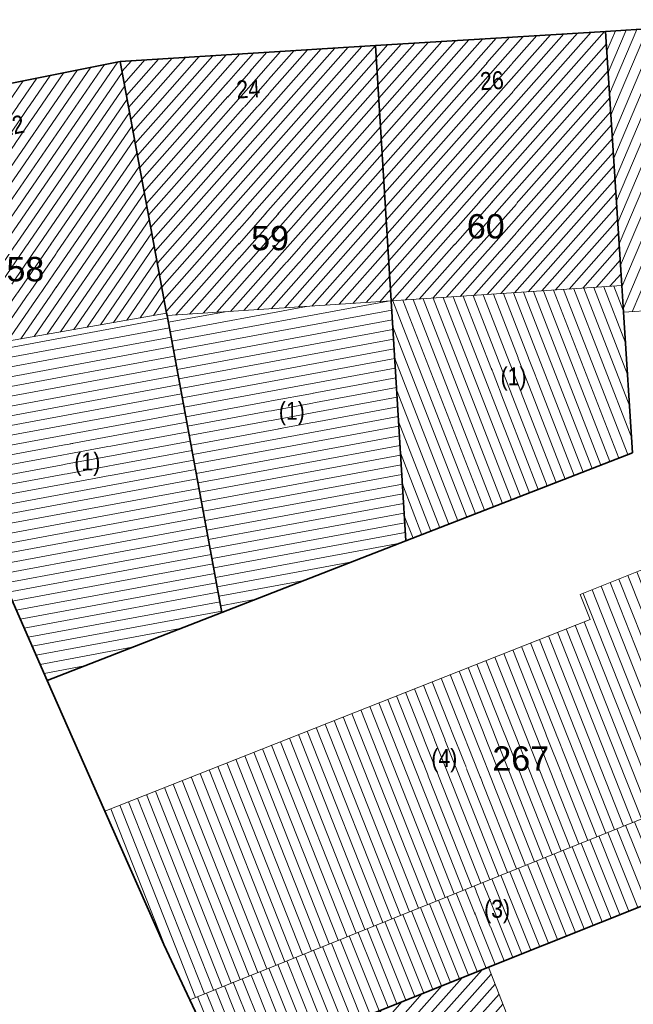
# Model space of a CAD drawing. Header units: metres. Extents: x 32365810 to 32367010, y 5620411 to 5622366.
# Tile 145 of 198: x 32366208 to 32366232, y 5622190 to 5622229. Entities that reach past the tile are written whole.
import ezdxf

# ---------------------------------------------------------------- set-up
doc = ezdxf.new("R2010")
doc.units = ezdxf.units.M
for name, pattern in [('1600.1047', [0]), ('1600.2028', [0]), ('1600.2505', [0])]:
    doc.linetypes.add(name, pattern=pattern)
doc.layers.get('0').update_dxf_attribs({"color": 1, "linetype": 'CONTINUOUS'})
for name, color, linetype in [('Ebene 32', 7, 'CONTINUOUS'), ('Flurstücke_Grenzpunkte', 11, 'CONTINUOUS'), ('Gebäude', 31, 'CONTINUOUS'), ('Lagebezeichnungen', 12, 'CONTINUOUS')]:
    doc.layers.add(name, color=color, linetype=linetype)
doc.styles.add('Flurstücksnummer - K 10 700', font='Arial.ttf')
doc.styles.add('Hausnummern NRW', font='Arial.ttf', dxfattribs={"width": 0.85})
doc.styles.add('Koordinaten der Kartenecken - N 6 380', font='Arial.ttf')

# ---------------------------------------------------------------- blocks, each defined once
blk = doc.blocks.new('O749')
at = {"layer": 'Flurstücke_Grenzpunkte', "color": 7, "linetype": '1600.2028', "lineweight": 35}
for p, q in [((32366238.091, 5622228.903), (32366230.697, 5622228.447)), ((32366230.697, 5622228.447), (32366231.334, 5622218.528)), ((32366231.334, 5622218.528), (32366231.401, 5622217.482)), ((32366231.401, 5622217.482), (32366231.753, 5622212)), ((32366231.753, 5622212), (32366222.895, 5622208.558)), ((32366222.895, 5622208.558), (32366215.716, 5622205.769)), ((32366215.716, 5622205.769), (32366208.892, 5622203.117)), ((32366208.892, 5622203.117), (32366211.141, 5622198.015)), ((32366211.141, 5622198.015), (32366213.44, 5622192.805)), ((32366226.124, 5622191.923), (32366234.352, 5622195.208)), ((32366213.44, 5622192.805), (32366214.456, 5622190.652)), ((32366216.05, 5622187.902), (32366226.124, 5622191.923)), ((32366214.456, 5622190.652), (32366215.8, 5622187.802))]:
    blk.add_line(p, q, dxfattribs=at)
at = {"layer": 'Flurstücke_Grenzpunkte', "color": 7, "lineweight": 18, "insert": (32366227.382, 5622199.577), "char_height": 0.95, "attachment_point": 8, "line_spacing_factor": 0.69, "style": 'Flurstücksnummer - K 10 700', "bg_fill": 2}
blk.add_mtext('267', dxfattribs=at)
blk = doc.blocks.new('O935')
at = {"layer": 'Flurstücke_Grenzpunkte', "color": 7, "linetype": '1600.2028', "lineweight": 35}
for p, q in [((32366221.717, 5622227.891), (32366211.739, 5622227.276)), ((32366222.325, 5622217.926), (32366221.717, 5622227.891)), ((32366211.739, 5622227.276), (32366213.555, 5622217.455)), ((32366222.895, 5622208.558), (32366222.325, 5622217.926)), ((32366213.555, 5622217.455), (32366213.573, 5622217.357)), ((32366213.573, 5622217.357), (32366215.716, 5622205.769)), ((32366222.895, 5622208.558), (32366215.716, 5622205.769))]:
    blk.add_line(p, q, dxfattribs=at)
at = {"layer": 'Flurstücke_Grenzpunkte', "color": 7, "lineweight": 18, "insert": (32366217.593, 5622219.892), "char_height": 0.95, "attachment_point": 8, "line_spacing_factor": 0.69, "style": 'Flurstücksnummer - K 10 700', "bg_fill": 2}
blk.add_mtext('59', dxfattribs=at)
blk = doc.blocks.new('O1052')
at = {"layer": 'Flurstücke_Grenzpunkte', "color": 7, "linetype": '1600.2028', "lineweight": 35}
for p, q in [((32366211.739, 5622227.276), (32366202.682, 5622225.469)), ((32366211.739, 5622227.276), (32366213.555, 5622217.455)), ((32366204.311, 5622215.826), (32366202.682, 5622225.469)), ((32366213.555, 5622217.455), (32366213.573, 5622217.357)), ((32366213.573, 5622217.357), (32366215.716, 5622205.769)), ((32366204.947, 5622212.058), (32366204.311, 5622215.826)), ((32366204.947, 5622212.058), (32366208.892, 5622203.117)), ((32366215.716, 5622205.769), (32366208.892, 5622203.117))]:
    blk.add_line(p, q, dxfattribs=at)
at = {"layer": 'Flurstücke_Grenzpunkte', "color": 7, "lineweight": 18, "insert": (32366208.038, 5622218.678), "char_height": 0.95, "attachment_point": 8, "line_spacing_factor": 0.69, "style": 'Flurstücksnummer - K 10 700', "bg_fill": 2}
blk.add_mtext('58', dxfattribs=at)
blk = doc.blocks.new('O1080')
at = {"layer": 'Flurstücke_Grenzpunkte', "color": 7, "linetype": '1600.2028', "lineweight": 35}
for p, q in [((32366230.697, 5622228.447), (32366221.717, 5622227.891)), ((32366230.697, 5622228.447), (32366231.334, 5622218.528)), ((32366222.325, 5622217.926), (32366221.717, 5622227.891)), ((32366231.334, 5622218.528), (32366231.401, 5622217.482)), ((32366222.895, 5622208.558), (32366222.325, 5622217.926)), ((32366231.401, 5622217.482), (32366231.753, 5622212)), ((32366231.753, 5622212), (32366222.895, 5622208.558))]:
    blk.add_line(p, q, dxfattribs=at)
at = {"layer": 'Flurstücke_Grenzpunkte', "color": 7, "lineweight": 18, "insert": (32366226.016, 5622220.351), "char_height": 0.95, "attachment_point": 8, "line_spacing_factor": 0.69, "style": 'Flurstücksnummer - K 10 700', "bg_fill": 2}
blk.add_mtext('60', dxfattribs=at)
blk = doc.blocks.new('O1182')
at = {"layer": 'Flurstücke_Grenzpunkte', "color": 7, "linetype": '1600.2028', "lineweight": 35}
for p, q in [((32366204.947, 5622212.058), (32366208.892, 5622203.117)), ((32366208.892, 5622203.117), (32366211.141, 5622198.015)), ((32366211.141, 5622198.015), (32366213.44, 5622192.805)), ((32366213.44, 5622192.805), (32366214.456, 5622190.652)), ((32366214.456, 5622190.652), (32366215.8, 5622187.802))]:
    blk.add_line(p, q, dxfattribs=at)
blk = doc.blocks.new('O1344')
at = {"layer": 'Flurstücke_Grenzpunkte', "color": 7, "linetype": '1600.2028', "lineweight": 35}
for p, q in [((32366226.124, 5622191.923), (32366234.352, 5622195.208)), ((32366236.167, 5622190.733), (32366234.352, 5622195.208)), ((32366216.05, 5622187.902), (32366226.124, 5622191.923)), ((32366240.131, 5622180.957), (32366236.167, 5622190.733)), ((32366215.8, 5622187.802), (32366216.05, 5622187.902)), ((32366215.568, 5622187.709), (32366215.8, 5622187.802)), ((32366225.87, 5622165.865), (32366215.568, 5622187.709)), ((32366244.971, 5622169.022), (32366240.131, 5622180.957)), ((32366244.971, 5622169.022), (32366236.406, 5622165.127)), ((32366220.999, 5622163.616), (32366225.87, 5622165.865)), ((32366236.406, 5622165.127), (32366231.111, 5622162.719)), ((32366224.987, 5622155.536), (32366220.999, 5622163.616)), ((32366226.844, 5622160.779), (32366231.111, 5622162.719)), ((32366224.987, 5622155.536), (32366226.844, 5622160.779))]:
    blk.add_line(p, q, dxfattribs=at)
at = {"layer": 'Flurstücke_Grenzpunkte', "color": 7, "lineweight": 18, "insert": (32366232.388, 5622174.649), "char_height": 0.95, "attachment_point": 8, "line_spacing_factor": 0.69, "style": 'Flurstücksnummer - K 10 700', "bg_fill": 2}
blk.add_mtext('308', dxfattribs=at)
blk = doc.blocks.new('O1415')
at = {"layer": 'Flurstücke_Grenzpunkte', "color": 7, "linetype": '1600.2028', "lineweight": 35}
for p, q in [((32366238.091, 5622228.903), (32366230.697, 5622228.447)), ((32366230.697, 5622228.447), (32366221.717, 5622227.891)), ((32366221.717, 5622227.891), (32366211.739, 5622227.276)), ((32366211.739, 5622227.276), (32366202.682, 5622225.469))]:
    blk.add_line(p, q, dxfattribs=at)
blk = doc.blocks.new('O2254')
at = {"layer": 'Gebäude', "color": 7, "linetype": '1600.2505', "lineweight": 18}
for p, q in [((32366231.334, 5622218.528), (32366222.325, 5622217.926)), ((32366231.401, 5622217.482), (32366231.334, 5622218.528)), ((32366222.325, 5622217.926), (32366222.895, 5622208.558)), ((32366231.753, 5622212), (32366231.401, 5622217.482)), ((32366222.895, 5622208.558), (32366231.753, 5622212))]:
    blk.add_line(p, q, dxfattribs=at)
at = {"layer": 'Ebene 32', "color": 7, "lineweight": 18, "insert": (32366227.103, 5622214.425), "char_height": 0.7, "attachment_point": 8, "line_spacing_factor": 0.69, "style": 'Hausnummern NRW', "bg_fill": 2}
blk.add_mtext('(1)', dxfattribs=at)
blk = doc.blocks.new('O2283')
at = {"layer": 'Gebäude', "color": 7, "linetype": '1600.2505', "lineweight": 18}
for p, q in [((32366222.325, 5622217.926), (32366213.573, 5622217.357)), ((32366222.325, 5622217.926), (32366222.895, 5622208.558)), ((32366213.573, 5622217.357), (32366215.716, 5622205.769)), ((32366215.716, 5622205.769), (32366222.895, 5622208.558))]:
    blk.add_line(p, q, dxfattribs=at)
at = {"layer": 'Ebene 32', "color": 7, "lineweight": 18, "insert": (32366218.443, 5622213.076), "char_height": 0.7, "attachment_point": 8, "line_spacing_factor": 0.69, "style": 'Hausnummern NRW', "bg_fill": 2}
blk.add_mtext('(1)', dxfattribs=at)
blk = doc.blocks.new('O2302')
at = {"layer": 'Gebäude', "color": 7, "linetype": '1600.2505', "lineweight": 18}
for p, q in [((32366213.555, 5622217.455), (32366204.311, 5622215.826)), ((32366213.573, 5622217.357), (32366213.555, 5622217.455)), ((32366213.573, 5622217.357), (32366215.716, 5622205.769)), ((32366204.311, 5622215.826), (32366204.947, 5622212.058)), ((32366204.947, 5622212.058), (32366208.892, 5622203.117)), ((32366208.892, 5622203.117), (32366215.716, 5622205.769))]:
    blk.add_line(p, q, dxfattribs=at)
at = {"layer": 'Ebene 32', "color": 7, "lineweight": 18, "insert": (32366210.458, 5622211.098), "char_height": 0.7, "attachment_point": 8, "line_spacing_factor": 0.69, "style": 'Hausnummern NRW', "bg_fill": 2}
blk.add_mtext('(1)', dxfattribs=at)
blk = doc.blocks.new('O2418')
at = {"layer": 'Gebäude', "color": 7, "linetype": '1600.2505', "lineweight": 18}
for p, q in [((32366230.697, 5622228.447), (32366221.717, 5622227.891)), ((32366231.334, 5622218.528), (32366230.697, 5622228.447)), ((32366221.717, 5622227.891), (32366222.325, 5622217.926)), ((32366231.334, 5622218.528), (32366222.325, 5622217.926))]:
    blk.add_line(p, q, dxfattribs=at)
at = {"layer": 'Lagebezeichnungen', "color": 7, "lineweight": 18, "insert": (32366226.278, 5622226.166), "char_height": 0.7, "attachment_point": 8, "rotation": 3.4978, "line_spacing_factor": 0.69, "style": 'Hausnummern NRW', "bg_fill": 2}
blk.add_mtext('26', dxfattribs=at)
blk = doc.blocks.new('O2508')
at = {"layer": 'Gebäude', "color": 7, "linetype": '1600.2505', "lineweight": 18}
for p, q in [((32366238.091, 5622228.903), (32366230.697, 5622228.447)), ((32366240.781, 5622227.189), (32366238.091, 5622228.903)), ((32366231.334, 5622218.528), (32366230.697, 5622228.447)), ((32366245.237, 5622216.213), (32366240.781, 5622227.189)), ((32366231.401, 5622217.482), (32366231.334, 5622218.528)), ((32366231.401, 5622217.482), (32366233.225, 5622217.599)), ((32366233.225, 5622217.599), (32366234.247, 5622215.079)), ((32366246.44, 5622213.25), (32366245.237, 5622216.213)), ((32366234.247, 5622215.079), (32366233.896, 5622214.937)), ((32366233.896, 5622214.937), (32366234.459, 5622213.55)), ((32366234.91, 5622212.439), (32366234.459, 5622213.55)), ((32366248.91, 5622207.164), (32366246.44, 5622213.25)), ((32366235.063, 5622212.059), (32366234.91, 5622212.439)), ((32366236.264, 5622209.1), (32366235.063, 5622212.059)), ((32366236.264, 5622209.1), (32366238.723, 5622203.04)), ((32366248.91, 5622207.164), (32366239.649, 5622203.415)), ((32366239.649, 5622203.415), (32366238.723, 5622203.04))]:
    blk.add_line(p, q, dxfattribs=at)
at = {"layer": 'Lagebezeichnungen', "color": 7, "lineweight": 18, "rotation": 292.0461, "line_spacing_factor": 0.69, "bg_fill": 2}
for insert, char_height, attachment_point, style in [((32366245.528, 5622218.633), 0.4565, 2, 'Koordinaten der Kartenecken - N 6 380'), ((32366242.632, 5622217.398), 0.7, 8, 'Hausnummern NRW')]:
    blk.add_mtext('18', dxfattribs=dict(at, insert=insert, char_height=char_height, attachment_point=attachment_point, style=style))
blk = doc.blocks.new('O2604')
at = {"layer": 'Gebäude', "color": 7, "linetype": '1600.2505', "lineweight": 18}
for p, q in [((32366226.124, 5622191.923), (32366216.05, 5622187.902)), ((32366227.893, 5622187.398), (32366226.124, 5622191.923)), ((32366229.536, 5622188.225), (32366227.893, 5622187.398)), ((32366233.37, 5622185.769), (32366229.536, 5622188.225)), ((32366216.05, 5622187.902), (32366216.689, 5622176.687)), ((32366233.165, 5622181.213), (32366233.37, 5622185.769)), ((32366229.254, 5622179.178), (32366233.165, 5622181.213)), ((32366229.058, 5622174.778), (32366229.254, 5622179.178)), ((32366216.689, 5622176.687), (32366221.27, 5622176.954)), ((32366221.27, 5622176.954), (32366221.17, 5622175.138)), ((32366221.17, 5622175.138), (32366225.008, 5622172.686)), ((32366225.008, 5622172.686), (32366229.058, 5622174.778))]:
    blk.add_line(p, q, dxfattribs=at)
at = {"layer": 'Ebene 32', "color": 7, "lineweight": 18, "insert": (32366224.036, 5622183.232), "char_height": 0.7, "attachment_point": 8, "line_spacing_factor": 0.69, "style": 'Hausnummern NRW', "bg_fill": 2}
blk.add_mtext('(8)', dxfattribs=at)
blk = doc.blocks.new('O2689')
at = {"layer": 'Gebäude', "color": 7, "linetype": '1600.2505', "lineweight": 18}
for p, q in [((32366233.147, 5622207.847), (32366236.264, 5622209.1)), ((32366236.264, 5622209.1), (32366238.723, 5622203.04)), ((32366233.147, 5622207.847), (32366229.706, 5622206.463)), ((32366229.706, 5622206.463), (32366230.095, 5622205.499)), ((32366230.095, 5622205.499), (32366211.141, 5622198.015)), ((32366238.723, 5622203.04), (32366232.241, 5622200.415)), ((32366232.241, 5622200.415), (32366233.165, 5622198.136)), ((32366211.141, 5622198.015), (32366213.44, 5622192.805)), ((32366214.456, 5622190.652), (32366233.165, 5622198.136)), ((32366213.44, 5622192.805), (32366214.456, 5622190.652))]:
    blk.add_line(p, q, dxfattribs=at)
at = {"layer": 'Ebene 32', "color": 7, "lineweight": 18, "insert": (32366224.397, 5622199.527), "char_height": 0.7, "attachment_point": 8, "line_spacing_factor": 0.69, "style": 'Hausnummern NRW', "bg_fill": 2}
blk.add_mtext('(4)', dxfattribs=at)
blk = doc.blocks.new('O2700')
at = {"layer": 'Gebäude', "color": 7, "linetype": '1600.2505', "lineweight": 18}
for p, q in [((32366221.717, 5622227.891), (32366211.739, 5622227.276)), ((32366221.717, 5622227.891), (32366222.325, 5622217.926)), ((32366211.739, 5622227.276), (32366213.555, 5622217.455)), ((32366222.325, 5622217.926), (32366213.573, 5622217.357)), ((32366213.573, 5622217.357), (32366213.555, 5622217.455))]:
    blk.add_line(p, q, dxfattribs=at)
at = {"layer": 'Lagebezeichnungen', "color": 7, "lineweight": 18, "insert": (32366216.76, 5622225.851), "char_height": 0.7, "attachment_point": 8, "rotation": 3.4978, "line_spacing_factor": 0.69, "style": 'Hausnummern NRW', "bg_fill": 2}
blk.add_mtext('24', dxfattribs=at)
blk = doc.blocks.new('O2796')
at = {"layer": 'Gebäude', "color": 7, "linetype": '1600.2505', "lineweight": 18}
for p, q in [((32366214.456, 5622190.652), (32366233.165, 5622198.136)), ((32366233.165, 5622198.136), (32366234.352, 5622195.208)), ((32366226.124, 5622191.923), (32366234.352, 5622195.208)), ((32366226.124, 5622191.923), (32366216.05, 5622187.902)), ((32366214.456, 5622190.652), (32366215.8, 5622187.802)), ((32366215.8, 5622187.802), (32366216.05, 5622187.902))]:
    blk.add_line(p, q, dxfattribs=at)
at = {"layer": 'Ebene 32', "color": 7, "lineweight": 18, "insert": (32366226.46, 5622193.64), "char_height": 0.7, "attachment_point": 8, "line_spacing_factor": 0.69, "style": 'Hausnummern NRW', "bg_fill": 2}
blk.add_mtext('(3)', dxfattribs=at)
blk = doc.blocks.new('O2927')
at = {"layer": 'Gebäude', "color": 7, "linetype": '1600.2505', "lineweight": 18}
for p, q in [((32366211.739, 5622227.276), (32366202.682, 5622225.469)), ((32366211.739, 5622227.276), (32366213.555, 5622217.455)), ((32366204.311, 5622215.826), (32366202.682, 5622225.469)), ((32366213.555, 5622217.455), (32366204.311, 5622215.826))]:
    blk.add_line(p, q, dxfattribs=at)
at = {"layer": 'Lagebezeichnungen', "color": 7, "lineweight": 18, "insert": (32366207.597, 5622224.422), "char_height": 0.7, "attachment_point": 8, "rotation": 11.2538, "line_spacing_factor": 0.69, "style": 'Hausnummern NRW', "bg_fill": 2}
blk.add_mtext('22', dxfattribs=at)
blk = doc.blocks.new('*X1113')
at = {"color": 253, "linetype": '1600.1047', "lineweight": 18, "true_color": 0xb2b2b2}
for p, q in [((32366229.117769, 5622210.976014), (32366226.313581, 5622218.192525)), ((32366229.467308, 5622211.111836), (32366226.705715, 5622218.218728)), ((32366229.816847, 5622211.247659), (32366227.09785, 5622218.244932)), ((32366230.166385, 5622211.383481), (32366227.489984, 5622218.271135)), ((32366230.515924, 5622211.519303), (32366227.882118, 5622218.297338)), ((32366230.865463, 5622211.655125), (32366228.274253, 5622218.323541)), ((32366231.215002, 5622211.790947), (32366228.666387, 5622218.349744)), ((32366231.564541, 5622211.926769), (32366229.058522, 5622218.375948)), ((32366231.716299, 5622212.571574), (32366229.450656, 5622218.402151)), ((32366231.636659, 5622213.811877), (32366229.842791, 5622218.428354)), ((32366231.557019, 5622215.052181), (32366230.234925, 5622218.454557)), ((32366231.477379, 5622216.292484), (32366230.627059, 5622218.480761)), ((32366231.397748, 5622217.532763), (32366231.019194, 5622218.506964)), ((32366225.622381, 5622209.617793), (32366222.392237, 5622217.930493)), ((32366225.97192, 5622209.753615), (32366222.784371, 5622217.956696)), ((32366226.321459, 5622209.889437), (32366223.176505, 5622217.982899)), ((32366226.670998, 5622210.025259), (32366223.56864, 5622218.009102)), ((32366227.020537, 5622210.161082), (32366223.960774, 5622218.035306)), ((32366227.370075, 5622210.296904), (32366224.352909, 5622218.061509)), ((32366227.719614, 5622210.432726), (32366224.745043, 5622218.087712)), ((32366228.069153, 5622210.568548), (32366225.137178, 5622218.113915)), ((32366228.418692, 5622210.70437), (32366225.529312, 5622218.140119)), ((32366228.76823, 5622210.840192), (32366225.921446, 5622218.166322)), ((32366225.272843, 5622209.481971), (32366222.386885, 5622216.908913)), ((32366224.923304, 5622209.346149), (32366222.461577, 5622215.681343)), ((32366224.573765, 5622209.210327), (32366222.536269, 5622214.453774)), ((32366224.224226, 5622209.074504), (32366222.610961, 5622213.226204)), ((32366223.874688, 5622208.938682), (32366222.685653, 5622211.998634)), ((32366223.525149, 5622208.80286), (32366222.760345, 5622210.771064)), ((32366223.17561, 5622208.667038), (32366222.835037, 5622209.543495))]:
    blk.add_line(p, q, dxfattribs=at)
blk = doc.blocks.new('*X1124')
at = {"color": 253, "linetype": '1600.1047', "lineweight": 18, "true_color": 0xb2b2b2}
for p, q in [((32366213.757985, 5622216.356716), (32366222.199336, 5622217.91783)), ((32366213.621598, 5622217.094211), (32366215.839262, 5622217.504338)), ((32366213.689792, 5622216.725464), (32366219.019299, 5622217.711084)), ((32366213.826179, 5622215.987969), (32366222.347039, 5622217.563787)), ((32366213.894372, 5622215.619221), (32366222.369985, 5622217.186671)), ((32366213.962565, 5622215.250474), (32366222.39293, 5622216.809556)), ((32366214.030759, 5622214.881727), (32366222.415876, 5622216.432441)), ((32366214.098952, 5622214.512979), (32366222.438822, 5622216.055325)), ((32366214.167146, 5622214.144232), (32366222.461768, 5622215.67821)), ((32366214.235339, 5622213.775484), (32366222.484713, 5622215.301095)), ((32366214.303533, 5622213.406737), (32366222.507659, 5622214.923979)), ((32366214.371726, 5622213.03799), (32366222.530605, 5622214.546864)), ((32366214.43992, 5622212.669242), (32366222.553551, 5622214.169749)), ((32366214.508113, 5622212.300495), (32366222.576496, 5622213.792633)), ((32366214.576306, 5622211.931747), (32366222.599442, 5622213.415518)), ((32366214.6445, 5622211.563), (32366222.622388, 5622213.038402)), ((32366214.712693, 5622211.194252), (32366222.645334, 5622212.661287)), ((32366214.780887, 5622210.825505), (32366222.668279, 5622212.284172)), ((32366214.84908, 5622210.456758), (32366222.691225, 5622211.907056)), ((32366214.917274, 5622210.08801), (32366222.714171, 5622211.529941)), ((32366214.985467, 5622209.719263), (32366222.737117, 5622211.152826)), ((32366215.053661, 5622209.350515), (32366222.760062, 5622210.77571)), ((32366215.121854, 5622208.981768), (32366222.783008, 5622210.398595)), ((32366215.190048, 5622208.613021), (32366222.805954, 5622210.02148)), ((32366215.258241, 5622208.244273), (32366222.8289, 5622209.644364)), ((32366215.326434, 5622207.875526), (32366222.851845, 5622209.267249)), ((32366215.394628, 5622207.506778), (32366222.874791, 5622208.890133)), ((32366215.462821, 5622207.138031), (32366222.671535, 5622208.471185)), ((32366215.531015, 5622206.769284), (32366220.798068, 5622207.743354)), ((32366215.599208, 5622206.400536), (32366218.9246, 5622207.015522)), ((32366215.667402, 5622206.031789), (32366217.051132, 5622206.287691))]:
    blk.add_line(p, q, dxfattribs=at)
blk = doc.blocks.new('*X1126')
at = {"color": 253, "linetype": '1600.1047', "lineweight": 18, "true_color": 0xb2b2b2}
for p, q in [((32366204.359285, 5622215.539933), (32366213.593227, 5622217.247626)), ((32366204.421706, 5622215.170118), (32366213.66142, 5622216.878879)), ((32366204.484127, 5622214.800303), (32366213.729614, 5622216.510131)), ((32366204.546548, 5622214.430488), (32366213.797807, 5622216.141384)), ((32366204.608969, 5622214.060674), (32366213.866001, 5622215.772636)), ((32366204.67139, 5622213.690859), (32366213.934194, 5622215.403889)), ((32366204.733811, 5622213.321044), (32366214.002387, 5622215.035142)), ((32366204.796232, 5622212.951229), (32366214.070581, 5622214.666394)), ((32366204.858653, 5622212.581414), (32366214.138774, 5622214.297647)), ((32366204.921074, 5622212.211599), (32366214.206968, 5622213.928899)), ((32366205.037956, 5622211.851856), (32366214.275161, 5622213.560152)), ((32366205.193527, 5622211.499268), (32366214.343355, 5622213.191405)), ((32366205.349098, 5622211.146679), (32366214.411548, 5622212.822657)), ((32366205.504669, 5622210.794091), (32366214.479742, 5622212.45391)), ((32366205.66024, 5622210.441503), (32366214.547935, 5622212.085162)), ((32366205.815811, 5622210.088915), (32366214.616128, 5622211.716415)), ((32366205.971382, 5622209.736327), (32366214.684322, 5622211.347667)), ((32366206.126953, 5622209.383739), (32366214.752515, 5622210.97892)), ((32366206.282524, 5622209.031151), (32366214.820709, 5622210.610173)), ((32366206.438095, 5622208.678563), (32366214.888902, 5622210.241425)), ((32366206.593666, 5622208.325975), (32366214.957096, 5622209.872678)), ((32366206.749237, 5622207.973386), (32366215.025289, 5622209.50393)), ((32366206.904808, 5622207.620798), (32366215.093483, 5622209.135183)), ((32366207.060379, 5622207.26821), (32366215.161676, 5622208.766436)), ((32366207.21595, 5622206.915622), (32366215.22987, 5622208.397688)), ((32366207.371521, 5622206.563034), (32366215.298063, 5622208.028941)), ((32366207.527092, 5622206.210446), (32366215.366256, 5622207.660193)), ((32366207.682663, 5622205.857858), (32366215.43445, 5622207.291446)), ((32366207.838234, 5622205.50527), (32366215.502643, 5622206.922699)), ((32366207.993805, 5622205.152681), (32366215.570837, 5622206.553951)), ((32366208.149376, 5622204.800093), (32366215.63903, 5622206.185204)), ((32366208.304947, 5622204.447505), (32366215.707224, 5622205.816456)), ((32366208.460518, 5622204.094917), (32366214.084715, 5622205.135036)), ((32366208.616089, 5622203.742329), (32366212.212481, 5622204.407433)), ((32366208.77166, 5622203.389741), (32366210.340247, 5622203.67983))]:
    blk.add_line(p, q, dxfattribs=at)
blk = doc.blocks.new('*X1163')
at = {"color": 253, "linetype": '1600.1047', "lineweight": 18, "true_color": 0xb2b2b2}
for p, q in [((32366222.003667, 5622223.19258), (32366226.419369, 5622228.182149)), ((32366222.035964, 5622222.663234), (32366226.949161, 5622228.214951)), ((32366222.068262, 5622222.133887), (32366227.478953, 5622228.247753)), ((32366222.100559, 5622221.60454), (32366228.008744, 5622228.280556)), ((32366222.132856, 5622221.075194), (32366228.538536, 5622228.313358)), ((32366222.165154, 5622220.545847), (32366229.068328, 5622228.34616)), ((32366222.197451, 5622220.0165), (32366229.598119, 5622228.378962)), ((32366222.229748, 5622219.487154), (32366230.127911, 5622228.411765)), ((32366222.262046, 5622218.957807), (32366230.657703, 5622228.444567)), ((32366221.745289, 5622227.427354), (32366222.181036, 5622227.919731)), ((32366221.777586, 5622226.898007), (32366222.710827, 5622227.952533)), ((32366221.809883, 5622226.368661), (32366223.240619, 5622227.985335)), ((32366221.842181, 5622225.839314), (32366223.770411, 5622228.018138)), ((32366221.874478, 5622225.309967), (32366224.300202, 5622228.05094)), ((32366221.906775, 5622224.780621), (32366224.829994, 5622228.083742)), ((32366221.939073, 5622224.251274), (32366225.359786, 5622228.116544)), ((32366221.97137, 5622223.721927), (32366225.889578, 5622228.149347)), ((32366222.294343, 5622218.42846), (32366230.728367, 5622227.958573)), ((32366222.352033, 5622217.927806), (32366230.762247, 5622227.431014)), ((32366222.88427, 5622217.963371), (32366230.796127, 5622226.903456)), ((32366223.416507, 5622217.998937), (32366230.830006, 5622226.375898)), ((32366223.948744, 5622218.034502), (32366230.863886, 5622225.848339)), ((32366224.48098, 5622218.070067), (32366230.897766, 5622225.320781)), ((32366225.013217, 5622218.105632), (32366230.931646, 5622224.793222)), ((32366225.545454, 5622218.141197), (32366230.965526, 5622224.265664)), ((32366226.077691, 5622218.176762), (32366230.999406, 5622223.738105)), ((32366226.609928, 5622218.212328), (32366231.033286, 5622223.210547)), ((32366227.142165, 5622218.247893), (32366231.067166, 5622222.682988)), ((32366227.674402, 5622218.283458), (32366231.101046, 5622222.15543)), ((32366228.206638, 5622218.319023), (32366231.134926, 5622221.627872)), ((32366228.738875, 5622218.354588), (32366231.168805, 5622221.100313)), ((32366229.271112, 5622218.390153), (32366231.202685, 5622220.572755)), ((32366229.803349, 5622218.425719), (32366231.236565, 5622220.045196)), ((32366230.335586, 5622218.461284), (32366231.270445, 5622219.517638)), ((32366230.867823, 5622218.496849), (32366231.304325, 5622218.990079))]:
    blk.add_line(p, q, dxfattribs=at)
blk = doc.blocks.new('*X1187')
at = {"color": 253, "linetype": '1600.1047', "lineweight": 18, "true_color": 0xb2b2b2}
for p, q in [((32366230.960926, 5622224.337288), (32366232.750779, 5622228.57366)), ((32366231.014641, 5622223.500876), (32366233.168765, 5622228.599438)), ((32366231.068355, 5622222.664464), (32366233.586752, 5622228.625216)), ((32366231.12207, 5622221.828052), (32366234.004739, 5622228.650994)), ((32366231.175785, 5622220.991639), (32366234.422726, 5622228.676771)), ((32366231.229499, 5622220.155227), (32366234.840713, 5622228.702549)), ((32366231.283214, 5622219.318815), (32366235.2587, 5622228.728327)), ((32366231.336922, 5622218.482387), (32366235.676687, 5622228.754105)), ((32366231.390515, 5622217.645688), (32366236.094674, 5622228.779883)), ((32366231.737575, 5622217.503589), (32366236.512661, 5622228.805661)), ((32366232.156011, 5622217.53043), (32366236.930648, 5622228.831439)), ((32366232.574446, 5622217.55727), (32366237.348635, 5622228.857217)), ((32366232.992882, 5622217.584111), (32366237.766622, 5622228.882995)), ((32366233.31378, 5622217.38009), (32366238.162832, 5622228.85723)), ((32366233.513164, 5622216.888459), (32366238.483581, 5622228.652857)), ((32366230.746068, 5622227.682938), (32366231.078831, 5622228.470548)), ((32366230.799783, 5622226.846525), (32366231.496818, 5622228.496326)), ((32366230.853497, 5622226.010113), (32366231.914805, 5622228.522104)), ((32366230.907212, 5622225.173701), (32366232.332792, 5622228.547882)), ((32366233.712547, 5622216.396828), (32366238.80433, 5622228.448484)), ((32366233.911931, 5622215.905198), (32366239.125079, 5622228.244111)), ((32366234.102316, 5622214.428721), (32366239.766577, 5622227.835365)), ((32366234.111314, 5622215.413567), (32366239.445828, 5622228.039738)), ((32366234.301789, 5622213.937302), (32366240.087326, 5622227.630992)), ((32366234.501264, 5622213.445887), (32366240.408075, 5622227.426618)), ((32366234.700744, 5622212.954484), (32366240.728823, 5622227.222245)), ((32366234.900224, 5622212.463082), (32366240.948038, 5622226.777552)), ((32366235.09906, 5622211.970156), (32366241.147527, 5622226.286171)), ((32366235.298525, 5622211.478718), (32366241.347016, 5622225.794791)), ((32366235.49799, 5622210.98728), (32366241.546505, 5622225.30341)), ((32366235.697455, 5622210.495842), (32366241.745995, 5622224.812029)), ((32366235.89692, 5622210.004404), (32366241.945484, 5622224.320648)), ((32366236.096385, 5622209.512966), (32366242.144973, 5622223.829267)), ((32366236.295846, 5622209.021518), (32366242.344462, 5622223.337887)), ((32366236.495285, 5622208.530018), (32366242.543951, 5622222.846506)), ((32366236.694723, 5622208.038518), (32366242.74344, 5622222.355125)), ((32366236.894162, 5622207.547018), (32366242.94293, 5622221.863744)), ((32366237.093601, 5622207.055518), (32366243.142419, 5622221.372363)), ((32366237.29304, 5622206.564017), (32366243.341908, 5622220.880982)), ((32366237.492478, 5622206.072517), (32366243.541397, 5622220.389602)), ((32366237.691917, 5622205.581017), (32366243.740886, 5622219.898221)), ((32366237.891356, 5622205.089517), (32366243.940375, 5622219.40684)), ((32366238.090795, 5622204.598017), (32366244.139864, 5622218.915459)), ((32366238.290233, 5622204.106517), (32366244.339354, 5622218.424078)), ((32366238.489672, 5622203.615017), (32366244.538843, 5622217.932698)), ((32366238.689111, 5622203.123517), (32366244.738332, 5622217.441317)), ((32366239.130673, 5622203.205094), (32366244.937821, 5622216.949936)), ((32366239.621799, 5622203.403985), (32366245.13731, 5622216.458555)), ((32366240.11289, 5622203.60279), (32366245.336803, 5622215.967183)), ((32366240.603978, 5622203.80159), (32366245.5363, 5622215.475821)), ((32366233.902843, 5622214.92014), (32366233.912846, 5622214.943815)), ((32366241.095066, 5622204.000391), (32366245.735797, 5622214.984458)), ((32366241.586155, 5622204.199191), (32366245.935294, 5622214.493096)), ((32366242.077243, 5622204.397991), (32366246.134791, 5622214.001733)), ((32366242.568331, 5622204.596792), (32366246.334288, 5622213.51037)), ((32366243.05942, 5622204.795592), (32366246.533766, 5622213.018964)), ((32366243.550508, 5622204.994392), (32366246.733223, 5622212.527508)), ((32366244.041596, 5622205.193193), (32366246.93268, 5622212.036051)), ((32366244.532685, 5622205.391993), (32366247.132138, 5622211.544595)), ((32366245.023773, 5622205.590793), (32366247.331595, 5622211.053139)), ((32366245.514861, 5622205.789594), (32366247.531052, 5622210.561682)), ((32366246.00595, 5622205.988394), (32366247.730509, 5622210.070226)), ((32366246.497038, 5622206.187194), (32366247.929967, 5622209.57877)), ((32366246.988126, 5622206.385995), (32366248.129424, 5622209.087314)), ((32366247.479214, 5622206.584795), (32366248.328881, 5622208.595857)), ((32366247.970303, 5622206.783595), (32366248.528339, 5622208.104401)), ((32366248.461391, 5622206.982396), (32366248.727796, 5622207.612945))]:
    blk.add_line(p, q, dxfattribs=at)
blk = doc.blocks.new('*X1213')
at = {"color": 253, "linetype": '1600.1047', "lineweight": 18, "true_color": 0xb2b2b2}
for p, q in [((32366216.429855, 5622181.23522), (32366225.877578, 5622191.824642)), ((32366216.399687, 5622181.764692), (32366225.097077, 5622191.513107)), ((32366216.460023, 5622180.705747), (32366226.228775, 5622191.654992)), ((32366216.339351, 5622182.823637), (32366223.536074, 5622190.890039)), ((32366216.369519, 5622182.294164), (32366224.316576, 5622191.201573)), ((32366216.490191, 5622180.176275), (32366226.381892, 5622191.263327)), ((32366216.309183, 5622183.353109), (32366222.755573, 5622190.578505)), ((32366216.520359, 5622179.646803), (32366226.535009, 5622190.871662)), ((32366216.279015, 5622183.882581), (32366221.975072, 5622190.266971)), ((32366216.550526, 5622179.11733), (32366226.688127, 5622190.479997)), ((32366216.248848, 5622184.412053), (32366221.19457, 5622189.955436)), ((32366216.580694, 5622178.587858), (32366226.841244, 5622190.088331)), ((32366216.21868, 5622184.941526), (32366220.414069, 5622189.643902)), ((32366216.610862, 5622178.058386), (32366226.994361, 5622189.696666)), ((32366216.158344, 5622186.00047), (32366218.853067, 5622189.020834)), ((32366216.188512, 5622185.470998), (32366219.633568, 5622189.332368)), ((32366216.64103, 5622177.528913), (32366227.147479, 5622189.305001)), ((32366216.128176, 5622186.529943), (32366218.072565, 5622188.7093)), ((32366216.671198, 5622176.999441), (32366227.300596, 5622188.913336)), ((32366216.098008, 5622187.059415), (32366217.292064, 5622188.397765)), ((32366216.906297, 5622176.699665), (32366227.453713, 5622188.52167)), ((32366216.06784, 5622187.588887), (32366216.511563, 5622188.086231)), ((32366217.436419, 5622176.730563), (32366227.60683, 5622188.130005)), ((32366219.026784, 5622176.823256), (32366228.924748, 5622187.917328)), ((32366219.556905, 5622176.854154), (32366229.641505, 5622188.157415)), ((32366220.087027, 5622176.885051), (32366229.961295, 5622187.952563)), ((32366217.966541, 5622176.76146), (32366227.759948, 5622187.73834)), ((32366218.496662, 5622176.792358), (32366228.012539, 5622187.45817)), ((32366220.617149, 5622176.915949), (32366230.281084, 5622187.747711)), ((32366221.14727, 5622176.946847), (32366230.600873, 5622187.542859)), ((32366221.211537, 5622175.892308), (32366231.240452, 5622187.133155)), ((32366221.244595, 5622176.492647), (32366230.920663, 5622187.338007)), ((32366221.178478, 5622175.291969), (32366231.560241, 5622186.928303)), ((32366221.408004, 5622174.985945), (32366231.88003, 5622186.723451)), ((32366221.728104, 5622174.781442), (32366232.19982, 5622186.518599)), ((32366222.048204, 5622174.576938), (32366232.519609, 5622186.313747)), ((32366222.368304, 5622174.372434), (32366232.839398, 5622186.108895)), ((32366222.688404, 5622174.167931), (32366233.159187, 5622185.904043)), ((32366223.008504, 5622173.963427), (32366233.360904, 5622185.56685)), ((32366223.328604, 5622173.758923), (32366233.334213, 5622184.973647)), ((32366223.648704, 5622173.554419), (32366233.307521, 5622184.380445)), ((32366223.968804, 5622173.349916), (32366233.28083, 5622183.787242)), ((32366230.032481, 5622179.583065), (32366233.254138, 5622183.194039)), ((32366230.970484, 5622180.071133), (32366233.227447, 5622182.600836)), ((32366231.908486, 5622180.559201), (32366233.200755, 5622182.007633)), ((32366232.846488, 5622181.047269), (32366233.174063, 5622181.41443)), ((32366224.288904, 5622173.145412), (32366229.232081, 5622178.685941)), ((32366224.609004, 5622172.940908), (32366229.205671, 5622178.093053)), ((32366224.929104, 5622172.736405), (32366229.17926, 5622177.500166)), ((32366225.710384, 5622173.048812), (32366229.15285, 5622176.907278)), ((32366226.642513, 5622173.530296), (32366229.126439, 5622176.31439)), ((32366227.574641, 5622174.011781), (32366229.100029, 5622175.721502)), ((32366228.50677, 5622174.493266), (32366229.073618, 5622175.128614))]:
    blk.add_line(p, q, dxfattribs=at)
blk = doc.blocks.new('*X1240')
at = {"color": 253, "linetype": '1600.1047', "lineweight": 18, "true_color": 0xb2b2b2}
for p, q in [((32366238.491273, 5622202.946158), (32366236.089151, 5622209.029713)), ((32366237.448493, 5622202.523866), (32366235.045313, 5622208.610101)), ((32366237.796086, 5622202.66463), (32366235.393259, 5622208.749971)), ((32366238.14368, 5622202.805394), (32366235.741205, 5622208.889842)), ((32366236.405713, 5622202.101574), (32366234.001474, 5622208.190489)), ((32366236.753306, 5622202.242338), (32366234.34942, 5622208.33036)), ((32366237.100899, 5622202.383102), (32366234.697367, 5622208.47023)), ((32366235.710526, 5622201.820045), (32366233.305582, 5622207.910748)), ((32366236.058119, 5622201.96081), (32366233.653528, 5622208.050619)), ((32366234.667746, 5622201.397753), (32366232.261809, 5622207.490969)), ((32366235.015339, 5622201.538517), (32366232.60973, 5622207.630905)), ((32366235.362932, 5622201.679281), (32366232.95765, 5622207.770842)), ((32366233.624965, 5622200.975461), (32366231.218049, 5622207.071159)), ((32366233.972559, 5622201.116225), (32366231.565969, 5622207.211096)), ((32366234.320152, 5622201.256989), (32366231.913889, 5622207.351032)), ((32366232.582185, 5622200.553169), (32366230.174289, 5622206.65135)), ((32366232.929779, 5622200.693933), (32366230.522209, 5622206.791286)), ((32366233.277372, 5622200.834697), (32366230.870129, 5622206.931223)), ((32366233.137746, 5622198.125098), (32366229.826368, 5622206.511413)), ((32366232.093207, 5622197.70726), (32366229.162055, 5622205.130626)), ((32366232.441387, 5622197.846539), (32366229.510849, 5622205.268348)), ((32366232.789567, 5622197.985819), (32366229.859644, 5622205.406069)), ((32366231.396848, 5622197.428701), (32366228.464465, 5622204.855182)), ((32366231.745028, 5622197.567981), (32366228.81326, 5622204.992904)), ((32366230.352309, 5622197.010863), (32366227.418081, 5622204.442017)), ((32366230.700489, 5622197.150143), (32366227.766876, 5622204.579739)), ((32366231.048668, 5622197.289422), (32366228.115671, 5622204.71746)), ((32366229.30777, 5622196.593025), (32366226.371698, 5622204.028851)), ((32366229.65595, 5622196.732305), (32366226.720492, 5622204.166573)), ((32366230.004129, 5622196.871584), (32366227.069287, 5622204.304295)), ((32366228.263231, 5622196.175188), (32366225.325314, 5622203.615686)), ((32366228.611411, 5622196.314467), (32366225.674108, 5622203.753408)), ((32366228.95959, 5622196.453746), (32366226.022903, 5622203.89113)), ((32366227.218692, 5622195.75735), (32366224.27893, 5622203.202521)), ((32366227.566872, 5622195.896629), (32366224.627724, 5622203.340242)), ((32366227.915051, 5622196.035908), (32366224.976519, 5622203.477964)), ((32366226.522333, 5622195.478791), (32366223.58134, 5622202.927077)), ((32366226.870512, 5622195.61807), (32366223.930135, 5622203.064799)), ((32366225.477794, 5622195.060953), (32366222.534956, 5622202.513911)), ((32366225.825973, 5622195.200232), (32366222.883751, 5622202.651633)), ((32366226.174153, 5622195.339512), (32366223.232546, 5622202.789355)), ((32366224.433255, 5622194.643115), (32366221.488573, 5622202.100746)), ((32366224.781435, 5622194.782395), (32366221.837367, 5622202.238468)), ((32366225.129614, 5622194.921674), (32366222.186162, 5622202.37619)), ((32366223.388716, 5622194.225277), (32366220.442189, 5622201.687581)), ((32366223.736896, 5622194.364557), (32366220.790983, 5622201.825302)), ((32366224.085075, 5622194.503836), (32366221.139778, 5622201.963024)), ((32366222.344177, 5622193.807439), (32366219.395805, 5622201.274415)), ((32366222.692357, 5622193.946719), (32366219.744599, 5622201.412137)), ((32366223.040536, 5622194.085998), (32366220.093394, 5622201.549859)), ((32366221.647818, 5622193.528881), (32366218.698215, 5622200.998972)), ((32366221.995997, 5622193.66816), (32366219.04701, 5622201.136693)), ((32366220.603279, 5622193.111043), (32366217.651831, 5622200.585806)), ((32366220.951458, 5622193.250322), (32366218.000626, 5622200.723528)), ((32366221.299638, 5622193.389601), (32366218.349421, 5622200.86125)), ((32366219.55874, 5622192.693205), (32366216.605447, 5622200.172641)), ((32366219.906919, 5622192.832484), (32366216.954242, 5622200.310363)), ((32366220.255099, 5622192.971764), (32366217.303037, 5622200.448084)), ((32366218.514201, 5622192.275367), (32366215.559064, 5622199.759475)), ((32366218.86238, 5622192.414646), (32366215.907858, 5622199.897197)), ((32366219.21056, 5622192.553926), (32366216.256653, 5622200.034919)), ((32366217.469662, 5622191.857529), (32366214.51268, 5622199.34631)), ((32366217.817841, 5622191.996808), (32366214.861474, 5622199.484032)), ((32366218.166021, 5622192.136088), (32366215.210269, 5622199.621754)), ((32366216.773302, 5622191.57897), (32366213.81509, 5622199.070866)), ((32366217.121482, 5622191.71825), (32366214.163885, 5622199.208588)), ((32366215.728763, 5622191.161133), (32366212.768706, 5622198.657701)), ((32366216.076943, 5622191.300412), (32366213.117501, 5622198.795423)), ((32366216.425123, 5622191.439691), (32366213.466296, 5622198.933145)), ((32366214.684224, 5622190.743295), (32366211.722322, 5622198.244536)), ((32366215.032404, 5622190.882574), (32366212.071117, 5622198.382257)), ((32366215.380584, 5622191.021853), (32366212.419912, 5622198.519979)), ((32366213.605223, 5622192.454876), (32366211.373528, 5622198.106814))]:
    blk.add_line(p, q, dxfattribs=at)
blk = doc.blocks.new('*X1243')
at = {"color": 253, "linetype": '1600.1047', "lineweight": 18, "true_color": 0xb2b2b2}
for p, q in [((32366213.109863, 5622219.862317), (32366220.11923, 5622227.79252)), ((32366213.196452, 5622219.394043), (32366220.648554, 5622227.825146)), ((32366213.28304, 5622218.925769), (32366221.177879, 5622227.857771)), ((32366213.369629, 5622218.457494), (32366221.707204, 5622227.890396)), ((32366212.070801, 5622225.481607), (32366213.767334, 5622227.401017)), ((32366212.15739, 5622225.013332), (32366214.296659, 5622227.433643)), ((32366212.243978, 5622224.545058), (32366214.825984, 5622227.466268)), ((32366212.330567, 5622224.076784), (32366215.355308, 5622227.498893)), ((32366212.417155, 5622223.60851), (32366215.884633, 5622227.531518)), ((32366212.503744, 5622223.140236), (32366216.413957, 5622227.564144)), ((32366212.590332, 5622222.671962), (32366216.943282, 5622227.596769)), ((32366212.676921, 5622222.203688), (32366217.472607, 5622227.629394)), ((32366212.763509, 5622221.735413), (32366218.001931, 5622227.662019)), ((32366212.850098, 5622221.267139), (32366218.531256, 5622227.694645)), ((32366212.936686, 5622220.798865), (32366219.060581, 5622227.72727)), ((32366213.023275, 5622220.330591), (32366219.589905, 5622227.759895)), ((32366211.811035, 5622226.886429), (32366212.17936, 5622227.303142)), ((32366211.897624, 5622226.418155), (32366212.708685, 5622227.335767)), ((32366211.984212, 5622225.949881), (32366213.23801, 5622227.368392)), ((32366213.456217, 5622217.98922), (32366221.748719, 5622227.371128)), ((32366213.542806, 5622217.520946), (32366221.781037, 5622226.841453)), ((32366213.918222, 5622217.379444), (32366221.813354, 5622226.311777)), ((32366214.449224, 5622217.413966), (32366221.845671, 5622225.782102)), ((32366214.980225, 5622217.448489), (32366221.877989, 5622225.252427)), ((32366215.511227, 5622217.483011), (32366221.910306, 5622224.722752)), ((32366216.042228, 5622217.517534), (32366221.942623, 5622224.193077)), ((32366216.57323, 5622217.552056), (32366221.974941, 5622223.663402)), ((32366217.104231, 5622217.586578), (32366222.007258, 5622223.133727)), ((32366217.635233, 5622217.621101), (32366222.039575, 5622222.604052)), ((32366218.166234, 5622217.655623), (32366222.071893, 5622222.074377)), ((32366218.697236, 5622217.690145), (32366222.10421, 5622221.544702)), ((32366219.228237, 5622217.724668), (32366222.136527, 5622221.015027)), ((32366219.759239, 5622217.75919), (32366222.168845, 5622220.485352)), ((32366220.29024, 5622217.793713), (32366222.201162, 5622219.955677)), ((32366220.821242, 5622217.828235), (32366222.233479, 5622219.426002)), ((32366221.352243, 5622217.862757), (32366222.265797, 5622218.896327)), ((32366221.883244, 5622217.89728), (32366222.298114, 5622218.366652))]:
    blk.add_line(p, q, dxfattribs=at)
blk = doc.blocks.new('*X1271')
at = {"color": 253, "linetype": '1600.1047', "lineweight": 18, "true_color": 0xb2b2b2}
for p, q in [((32366233.694951, 5622194.945676), (32366232.521683, 5622197.878659)), ((32366234.043221, 5622195.084721), (32366232.869859, 5622198.017937)), ((32366232.650144, 5622194.52854), (32366231.477154, 5622197.460825)), ((32366232.998413, 5622194.667585), (32366231.82533, 5622197.600103)), ((32366233.346682, 5622194.80663), (32366232.173506, 5622197.739381)), ((32366231.605336, 5622194.111404), (32366230.432625, 5622197.042992)), ((32366231.953605, 5622194.250449), (32366230.780802, 5622197.18227)), ((32366232.301874, 5622194.389494), (32366231.128978, 5622197.321548)), ((32366230.908797, 5622193.833313), (32366229.736273, 5622196.764436)), ((32366231.257066, 5622193.972359), (32366230.084449, 5622196.903714)), ((32366229.863989, 5622193.416178), (32366228.691745, 5622196.346602)), ((32366230.212259, 5622193.555223), (32366229.039921, 5622196.48588)), ((32366230.560528, 5622193.694268), (32366229.388097, 5622196.625158)), ((32366228.819182, 5622192.999042), (32366227.647216, 5622195.928768)), ((32366229.167451, 5622193.138087), (32366227.995392, 5622196.068046)), ((32366229.51572, 5622193.277132), (32366228.343568, 5622196.207324)), ((32366227.774374, 5622192.581906), (32366226.602687, 5622195.510935)), ((32366228.122643, 5622192.720951), (32366226.950864, 5622195.650212)), ((32366228.470912, 5622192.859996), (32366227.29904, 5622195.78949)), ((32366227.077835, 5622192.303815), (32366225.906335, 5622195.232379)), ((32366227.426105, 5622192.442861), (32366226.254511, 5622195.371657)), ((32366226.033025, 5622191.886687), (32366224.861806, 5622194.814545)), ((32366226.381297, 5622192.025725), (32366225.209983, 5622194.953823)), ((32366226.729566, 5622192.16477), (32366225.558159, 5622195.093101)), ((32366224.988181, 5622191.469642), (32366223.817278, 5622194.396711)), ((32366225.336462, 5622191.608657), (32366224.165454, 5622194.535989)), ((32366225.684743, 5622191.747672), (32366224.51363, 5622194.675267)), ((32366223.943337, 5622191.052596), (32366222.772749, 5622193.978877)), ((32366224.291618, 5622191.191611), (32366223.120925, 5622194.118155)), ((32366224.639899, 5622191.330627), (32366223.469102, 5622194.257433)), ((32366223.246774, 5622190.774566), (32366222.076397, 5622193.700322)), ((32366223.595055, 5622190.913581), (32366222.424573, 5622193.8396)), ((32366222.20193, 5622190.35752), (32366221.031868, 5622193.282488)), ((32366222.550212, 5622190.496535), (32366221.380044, 5622193.421766)), ((32366222.898493, 5622190.635551), (32366221.728221, 5622193.561044)), ((32366221.157086, 5622189.940475), (32366219.98734, 5622192.864654)), ((32366221.505368, 5622190.07949), (32366220.335516, 5622193.003932)), ((32366221.853649, 5622190.218505), (32366220.683692, 5622193.14321)), ((32366220.112243, 5622189.523429), (32366218.942811, 5622192.44682)), ((32366220.460524, 5622189.662444), (32366219.290987, 5622192.586098)), ((32366220.808805, 5622189.80146), (32366219.639164, 5622192.725376)), ((32366219.41568, 5622189.245399), (32366218.246459, 5622192.168264)), ((32366219.763961, 5622189.384414), (32366218.594635, 5622192.307542)), ((32366218.370836, 5622188.828353), (32366217.20193, 5622191.750431)), ((32366218.719117, 5622188.967368), (32366217.550106, 5622191.889709)), ((32366219.067399, 5622189.106384), (32366217.898283, 5622192.028987)), ((32366217.325992, 5622188.411308), (32366216.157402, 5622191.332597)), ((32366217.674274, 5622188.550323), (32366216.505578, 5622191.471875)), ((32366218.022555, 5622188.689338), (32366216.853754, 5622191.611153)), ((32366216.281148, 5622187.994262), (32366215.112873, 5622190.914763)), ((32366216.62943, 5622188.133277), (32366215.461049, 5622191.054041)), ((32366216.977711, 5622188.272292), (32366215.809225, 5622191.193319)), ((32366215.932902, 5622187.855161), (32366214.764697, 5622190.775485))]:
    blk.add_line(p, q, dxfattribs=at)
blk = doc.blocks.new('*X1309')
at = {"color": 253, "linetype": '1600.1047', "lineweight": 18, "true_color": 0xb2b2b2}
for p, q in [((32366204.028092, 5622217.500697), (32366210.595477, 5622227.047851)), ((32366204.117831, 5622216.969481), (32366211.123039, 5622227.153107)), ((32366204.20757, 5622216.438265), (32366211.6506, 5622227.258363)), ((32366203.758876, 5622219.094345), (32366209.012794, 5622226.732083)), ((32366203.848614, 5622218.563129), (32366209.540355, 5622226.837339)), ((32366203.938353, 5622218.031913), (32366210.067916, 5622226.942595)), ((32366204.297308, 5622215.907049), (32366211.819271, 5622226.841892)), ((32366203.399921, 5622221.21921), (32366206.90255, 5622226.311059)), ((32366203.489659, 5622220.687994), (32366207.430111, 5622226.416315)), ((32366203.579398, 5622220.156778), (32366207.957672, 5622226.521571)), ((32366203.669137, 5622219.625561), (32366208.485233, 5622226.626827)), ((32366204.749919, 5622215.903347), (32366211.9157, 5622226.320402)), ((32366203.040965, 5622223.344074), (32366204.792305, 5622225.890036)), ((32366203.130704, 5622222.812858), (32366205.319866, 5622225.995292)), ((32366203.220443, 5622222.281642), (32366205.847428, 5622226.100548)), ((32366203.310182, 5622221.750426), (32366206.374989, 5622226.205804)), ((32366202.771749, 5622224.937722), (32366203.209622, 5622225.574268)), ((32366202.861488, 5622224.406506), (32366203.737183, 5622225.679524)), ((32366202.951227, 5622223.87529), (32366204.264744, 5622225.78478)), ((32366205.267861, 5622215.99462), (32366212.012128, 5622225.798911)), ((32366205.785804, 5622216.085893), (32366212.108557, 5622225.27742)), ((32366206.303746, 5622216.177166), (32366212.204986, 5622224.75593)), ((32366206.821688, 5622216.268439), (32366212.301415, 5622224.234439)), ((32366207.339631, 5622216.359713), (32366212.397843, 5622223.712948)), ((32366207.857573, 5622216.450986), (32366212.494272, 5622223.191458)), ((32366208.375516, 5622216.542259), (32366212.590701, 5622222.669967)), ((32366208.893458, 5622216.633532), (32366212.68713, 5622222.148476)), ((32366209.411401, 5622216.724805), (32366212.783559, 5622221.626986)), ((32366209.929343, 5622216.816078), (32366212.879987, 5622221.105495)), ((32366210.447285, 5622216.907351), (32366212.976416, 5622220.584004)), ((32366210.965228, 5622216.998624), (32366213.072845, 5622220.062514)), ((32366211.48317, 5622217.089897), (32366213.169274, 5622219.541023)), ((32366212.001113, 5622217.18117), (32366213.265702, 5622219.019532)), ((32366212.519055, 5622217.272443), (32366213.362131, 5622218.498042)), ((32366213.036998, 5622217.363716), (32366213.45856, 5622217.976551))]:
    blk.add_line(p, q, dxfattribs=at)

msp = doc.modelspace()

# ---------------------------------------------------------------- block references
at = {"layer": 'Flurstücke_Grenzpunkte', "color": 7, "true_color": 0xffffff}
msp.add_blockref('O749', (0, 0), dxfattribs=at)

# ---------------------------------------------------------------- next in the draw order: block references
msp.add_blockref('O935', (0, 0), dxfattribs=at)

# ---------------------------------------------------------------- next in the draw order: block references
for name in ['O1080', 'O1052']:
    msp.add_blockref(name, (0, 0), dxfattribs=at)

# ---------------------------------------------------------------- next in the draw order: block references
msp.add_blockref('O1182', (0, 0), dxfattribs=at)

# ---------------------------------------------------------------- next in the draw order: block references
msp.add_blockref('O1344', (0, 0), dxfattribs=at)

# ---------------------------------------------------------------- next in the draw order: block references
msp.add_blockref('O1415', (0, 0), dxfattribs=at)

# ---------------------------------------------------------------- next in the draw order: block references
at = {"layer": 'Gebäude', "color": 7, "true_color": 0xffffff}
for name in ['O2254', 'O2604']:
    msp.add_blockref(name, (0, 0), dxfattribs=at)

# ---------------------------------------------------------------- next in the draw order: block references
msp.add_blockref('O2283', (0, 0), dxfattribs=at)

# ---------------------------------------------------------------- next in the draw order: block references
for name in ['O2418', 'O2302']:
    msp.add_blockref(name, (0, 0), dxfattribs=at)

# ---------------------------------------------------------------- next in the draw order: block references
for name in ['O2508', 'O2700']:
    msp.add_blockref(name, (0, 0), dxfattribs=at)

# ---------------------------------------------------------------- next in the draw order: block references
for name in ['*X1163', 'O2927', 'O2689']:
    msp.add_blockref(name, (0, 0), dxfattribs=at)

# ---------------------------------------------------------------- next in the draw order: block references
for name in ['*X1187', '*X1243', '*X1309', '*X1113', '*X1124', '*X1126', 'O2796']:
    msp.add_blockref(name, (0, 0), dxfattribs=at)

# ---------------------------------------------------------------- next in the draw order: block references
for name in ['*X1240', '*X1271', '*X1213']:
    msp.add_blockref(name, (0, 0), dxfattribs=at)

doc.saveas('drawing.dxf')
